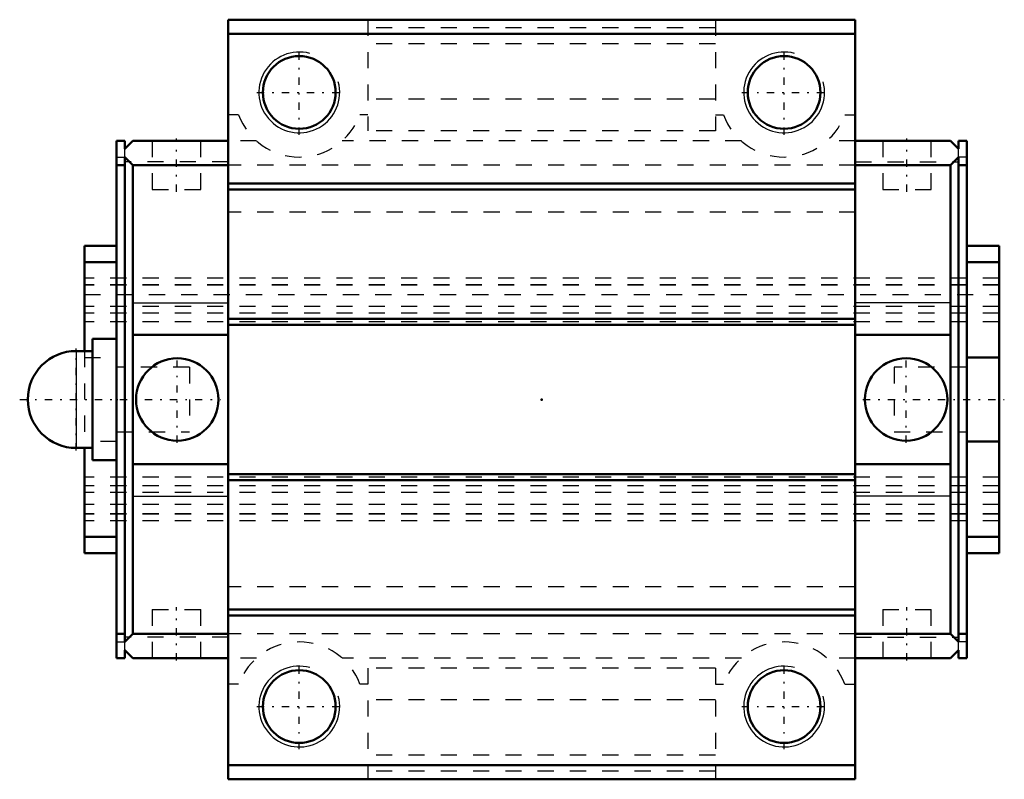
# Model space of a CAD drawing. Header units: millimetres. Extents: x -32.3 to 28.6, y -23.5 to 23.5.
import ezdxf

# ---------------------------------------------------------------- set-up
doc = ezdxf.new("R2010")
doc.units = ezdxf.units.MM
doc.linetypes.add('Center', pattern=[1.5, 0.45, -0.5, 0.05, -0.5])
doc.linetypes.add('Dashed', pattern=[2, 1, -1])
for name, color, linetype, lineweight in [('2d ConnectionPoints', 7, 'Continuous', 50), ('AM_0', 7, 'Continuous', 50), ('AM_4', 3, 'Continuous', 25), ('AM_5', 3, 'Continuous', 25), ('AM_7', 7, 'Center', 25), ('AM_9', 6, 'Dashed', 25)]:
    doc.layers.add(name, color=color, linetype=linetype, lineweight=lineweight)

# ---------------------------------------------------------------- blocks, each defined once
blk = doc.blocks.new('1_r6ak8s8bvei1e7qrh61dmxl1p________0_in_HSR15C1SS_GK__BLOCK_1PB1021B__4')
at = {"layer": 'AM_0'}
for p, q in [((-27.8, 3.75), (-27.8, -3.75)), ((-26.3, 3.75), (-27.8, 3.75)), ((-27.8, 3), (-28.8, 3)), ((-28.8, -3), (-27.8, -3)), ((-27.8, -3.75), (-26.3, -3.75))]:
    blk.add_line(p, q, dxfattribs=at)
blk.add_arc((-28.8, 0), 3, 90, 270, dxfattribs=at)
at = {"layer": 'AM_4'}
blk.add_line((-28.8, 3), (-28.8, -3), dxfattribs=at)
at = {"layer": 'AM_7'}
blk.add_line((-28.8, -3.15), (-28.8, 3.15), dxfattribs=at)
at = {"layer": 'AM_9'}
for p, q in [((-21.8, 2), (-26.3, 2)), ((-21.8, 2), (-21.8, -2)), ((-26.3, -2), (-21.8, -2))]:
    blk.add_line(p, q, dxfattribs=at)
blk = doc.blocks.new('2_HSR15CSSPB1021B11_S_0_in_HSR15C1SS_GK__BLOCK_1PB1021B__4')
at = {"layer": 'AM_0'}
for p, q in [((-19.4, 23.5), (-19.4, -23.5)), ((19.4, 23.5), (-19.4, 23.5)), ((19.4, 23.5), (19.4, -23.5)), ((19.4, 22.62), (-19.4, 22.62)), ((-26.3, 16), (-26.3, -16)), ((-25.8, 16), (-26.3, 16)), ((-25.8, 16), (-25.8, 15.5)), ((-25.8, 15.5), (-25.3, 16)), ((-19.4, 16), (-25.3, 16)), ((19.4, 16), (25.3, 16)), ((25.8, 15.5), (25.3, 16)), ((25.8, 16), (25.8, 15.5)), ((25.8, 16), (26.3, 16)), ((26.3, -16), (26.3, 16)), ((-25.8, 15), (-25.8, -15)), ((-25.3, 14.5), (-25.8, 15)), ((25.3, 14.5), (25.8, 15)), ((25.8, 15), (25.8, -15)), ((-25.8, 14.5), (-26.3, 14.5)), ((-25.3, -14.5), (-25.3, 14.5)), ((-19.4, 14.5), (-25.3, 14.5)), ((19.4, 14.5), (25.3, 14.5)), ((25.3, -14.5), (25.3, 14.5)), ((25.8, 14.5), (26.3, 14.5)), ((19.4, 13.36), (-19.4, 13.36)), ((19.4, 12.99), (-19.4, 12.99)), ((-28.3, 9.5), (-28.3, 3)), ((-28.3, 9.5), (-26.3, 9.5)), ((28.3, 9.5), (26.3, 9.5)), ((28.3, 9.5), (28.3, -9.5)), ((-28.3, 8.5), (-26.3, 8.5)), ((28.3, 8.5), (26.3, 8.5)), ((19.4, 4.99), (-19.4, 4.99)), ((19.4, 4.62), (-19.4, 4.62)), ((-25.3, 4), (-19.4, 4)), ((25.3, 4), (19.4, 4)), ((28.3, 2.604), (26.3, 2.604)), ((-28.3, -3), (-28.3, -9.5)), ((26.3, -2.604), (28.3, -2.604)), ((-25.3, -4), (-19.4, -4)), ((25.3, -4), (19.4, -4)), ((19.4, -4.62), (-19.4, -4.62)), ((19.4, -4.99), (-19.4, -4.99)), ((-28.3, -8.5), (-26.3, -8.5)), ((28.3, -8.5), (26.3, -8.5)), ((-28.3, -9.5), (-26.3, -9.5)), ((28.3, -9.5), (26.3, -9.5)), ((19.4, -12.99), (-19.4, -12.99)), ((19.4, -13.36), (-19.4, -13.36)), ((-25.8, -14.5), (-26.3, -14.5)), ((-25.8, -15), (-25.3, -14.5)), ((-19.4, -14.5), (-25.3, -14.5)), ((19.4, -14.5), (25.3, -14.5)), ((25.8, -15), (25.3, -14.5)), ((25.8, -14.5), (26.3, -14.5)), ((-25.3, -16), (-25.8, -15.5)), ((-25.8, -15.5), (-25.8, -16)), ((25.3, -16), (25.8, -15.5)), ((25.8, -15.5), (25.8, -16)), ((-25.8, -16), (-26.3, -16)), ((-19.4, -16), (-25.3, -16)), ((19.4, -16), (25.3, -16)), ((25.8, -16), (26.3, -16)), ((19.4, -22.62), (-19.4, -22.62)), ((19.4, -23.5), (-19.4, -23.5))]:
    blk.add_line(p, q, dxfattribs=at)
for centre, radius in [((-15, 19), 2.25), ((15, 19), 2.25), ((-22.55, 0), 2.55), ((22.55, 0), 2.55), ((-15, -19), 2.25), ((15, -19), 2.25)]:
    blk.add_circle(centre, radius, dxfattribs=at)
at = {"layer": 'AM_4'}
for p, q in [((-25.3, 5.99), (-19.4, 5.99)), ((25.3, 5.99), (19.4, 5.99)), ((-25.3, -5.99), (-19.4, -5.99)), ((25.3, -5.99), (19.4, -5.99))]:
    blk.add_line(p, q, dxfattribs=at)
at = {"layer": 'AM_5'}
for centre in [(-15, 19), (15, 19), (-15, -19), (15, -19)]:
    blk.add_arc(centre, 2.5, 75, 15, dxfattribs=at)
at = {"layer": 'AM_7'}
for p, q in [((-15, 16.375), (-15, 21.625)), ((15, 16.375), (15, 21.625)), ((-17.625, 19), (-12.375, 19)), ((12.375, 19), (17.625, 19)), ((-22.6, 12.85), (-22.6, 16.15)), ((22.6, 12.85), (22.6, 16.15)), ((-22.55, -2.677), (-22.55, 2.678)), ((22.55, -2.677), (22.55, 2.678)), ((-32.3, 0), (-19.872, 0)), ((19.872, 0), (28.625, 0)), ((-22.6, -16.15), (-22.6, -12.85)), ((22.6, -16.15), (22.6, -12.85)), ((-15, -21.625), (-15, -16.375)), ((15, -21.625), (15, -16.375)), ((-17.625, -19), (-12.375, -19)), ((12.375, -19), (17.625, -19))]:
    blk.add_line(p, q, dxfattribs=at)
at = {"layer": 'AM_9'}
for p, q in [((-10.75, 23.5), (-10.75, 16.622)), ((10.75, 23.5), (10.75, 16.622)), ((10.75, 23), (-10.75, 23)), ((10.75, 22), (-10.75, 22)), ((10.75, 18.591), (-10.75, 18.591)), ((-18.754, 17.618), (-19.4, 17.618)), ((-10.75, 17.618), (-11.246, 17.618)), ((10.75, 17.618), (11.246, 17.618)), ((18.754, 17.618), (19.4, 17.618)), ((10.75, 16.622), (-10.75, 16.622)), ((-24.1, 16), (-24.1, 13)), ((-21.1, 13), (-21.1, 16)), ((-17.646, 16), (-19.4, 16)), ((12.354, 16), (-12.354, 16)), ((19.4, 16), (17.646, 16)), ((21.1, 16), (21.1, 13)), ((24.1, 13), (24.1, 16)), ((-25.8, 15), (-25.8, 15.5)), ((25.8, 15), (25.8, 15.5)), ((-26.3, 15), (-25.8, 15)), ((-19.4, 14.7), (-25.8, 14.7)), ((19.4, 14.7), (25.8, 14.7)), ((26.3, 15), (25.8, 15)), ((19.4, 14.5), (-19.4, 14.5)), ((-24.1, 13), (-21.1, 13)), ((21.1, 13), (24.1, 13)), ((19.4, 11.6), (-19.4, 11.6)), ((28.3, 7.5), (-28.3, 7.5)), ((28.3, 7.085), (-28.3, 7.085)), ((28.3, 7.082), (-28.3, 7.082)), ((-28.3, 6.5), (28.3, 6.5)), ((28.3, 5.755), (-28.3, 5.755)), ((28.3, 5.755), (-28.3, 5.755)), ((28.3, 5.35), (-28.3, 5.35)), ((28.3, 4.8), (-28.3, 4.8)), ((-28.3, 3), (-28.3, -3)), ((-28.3, 2.604), (-26.3, 2.604)), ((-21.8, 2), (-26.3, 2)), ((-21.8, 2), (-21.8, -2)), ((21.8, 2), (21.8, -2)), ((26.3, 2), (21.8, 2)), ((-26.3, -2), (-21.8, -2)), ((21.8, -2), (26.3, -2)), ((-26.3, -2.604), (-28.3, -2.604)), ((28.3, -4.8), (-28.3, -4.8)), ((28.3, -5.35), (-28.3, -5.35)), ((28.3, -5.755), (-28.3, -5.755)), ((28.3, -5.755), (-28.3, -5.755)), ((28.3, -6.5), (-28.3, -6.5)), ((28.3, -7.082), (-28.3, -7.082)), ((28.3, -7.085), (-28.3, -7.085)), ((28.3, -7.5), (-28.3, -7.5)), ((19.4, -11.6), (-19.4, -11.6)), ((-24.1, -13), (-21.1, -13)), ((-24.1, -13), (-24.1, -16)), ((-21.1, -16), (-21.1, -13)), ((21.1, -13), (24.1, -13)), ((21.1, -13), (21.1, -16)), ((24.1, -16), (24.1, -13)), ((19.4, -14.5), (-19.4, -14.5)), ((-26.3, -15), (-25.8, -15)), ((-19.4, -14.7), (-25.8, -14.7)), ((-25.8, -15.5), (-25.8, -15)), ((19.4, -14.7), (25.8, -14.7)), ((26.3, -15), (25.8, -15)), ((25.8, -15.5), (25.8, -15)), ((-17.646, -16), (-19.4, -16)), ((12.354, -16), (-12.354, -16)), ((19.4, -16), (17.646, -16)), ((10.75, -16.622), (-10.75, -16.622)), ((-10.75, -16.622), (-10.75, -23.5)), ((10.75, -16.622), (10.75, -23.5)), ((-18.754, -17.618), (-19.4, -17.618)), ((-10.75, -17.618), (-11.246, -17.618)), ((10.75, -17.618), (11.246, -17.618)), ((18.754, -17.618), (19.4, -17.618)), ((10.75, -18.591), (-10.75, -18.591)), ((10.75, -22), (-10.75, -22)), ((10.75, -23), (-10.75, -23))]:
    blk.add_line(p, q, dxfattribs=at)
for centre, start, end in [((-15, 19), 200.20787, 339.79213), ((15, 19), 200.20787, 339.79213), ((-15, -19), 20.20787, 159.79213), ((15, -19), 20.20787, 159.79213)]:
    blk.add_arc(centre, 4, start, end, dxfattribs=at)

msp = doc.modelspace()

# ---------------------------------------------------------------- linework, layer by layer
at = {"layer": '2d ConnectionPoints'}
for p in [(-26.3, 0), (0, 0), (26.3, 0)]:
    msp.add_point(p, dxfattribs=at)

# ---------------------------------------------------------------- block references
for name in ['2_HSR15CSSPB1021B11_S_0_in_HSR15C1SS_GK__BLOCK_1PB1021B__4', '1_r6ak8s8bvei1e7qrh61dmxl1p________0_in_HSR15C1SS_GK__BLOCK_1PB1021B__4']:
    msp.add_blockref(name, (0, 0))

doc.saveas('drawing.dxf')
